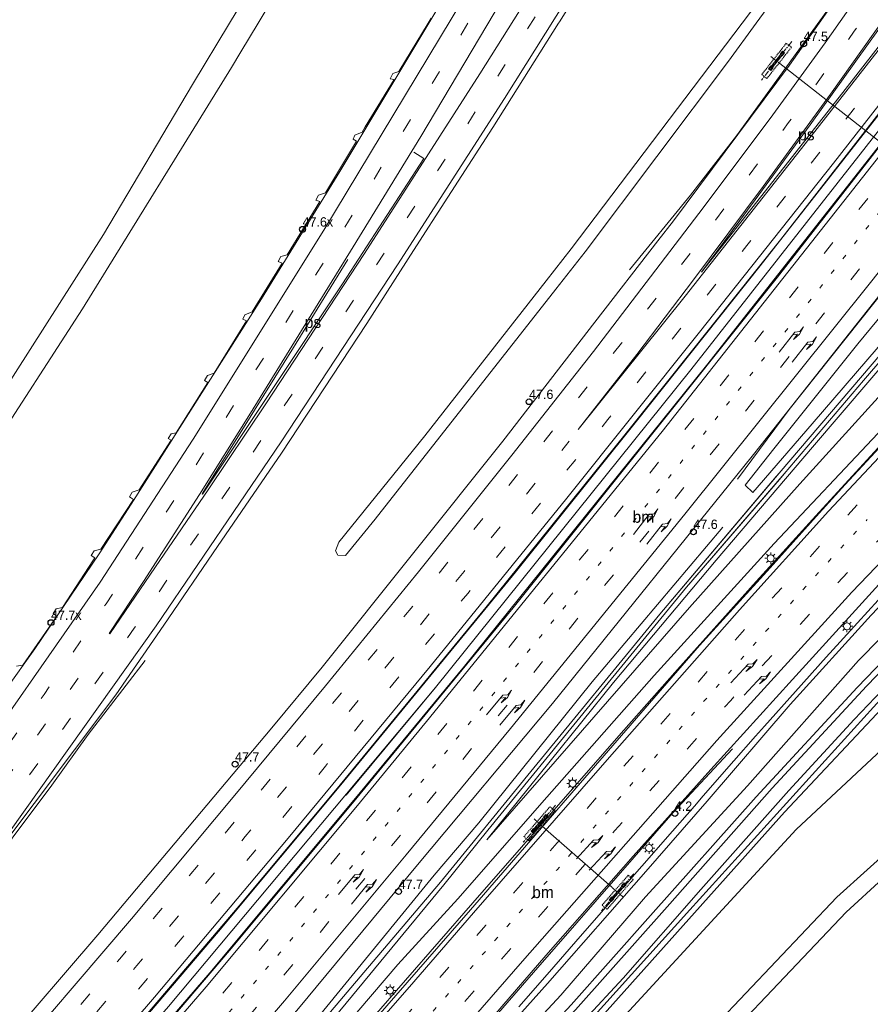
# Model space of a CAD drawing. Header units: metres. Extents: x 83575 to 86200, y 450600 to 453750.
# Tile 36 of 94: x 84577 to 84759, y 451790 to 452001. Entities that reach past the tile are written whole.
import ezdxf
from ezdxf.enums import TextEntityAlignment as Align

# ---------------------------------------------------------------- set-up
doc = ezdxf.new("R2010")
doc.units = ezdxf.units.M
for name, pattern in [('13strp', [4, 1, -3]), ('39strp', [12, 3, -9]), ('CENTER', [2, 1.25, -0.25, 0.25, -0.25]), ('DASHED2', [0.375, 0.25, -0.125])]:
    doc.linetypes.add(name, pattern=pattern)
for name, color, linetype, lineweight in [('bw-bs-portaal', 253, 'Continuous', 18), ('gr-bs-geleiderail', 253, 'geleiderail', 18), ('gw-bs-grondwerklijn', 253, 'Continuous', 18), ('kd-bs-kadastralegrens', 253, 'Continuous', 18), ('mk-bs-13streep 0.45', 253, '13strp', 18), ('mk-bs-39streep 0.15', 253, '39strp', 18), ('mk-bs-pijlre750', 253, 'Continuous', 18), ('mk-bs-streep 0.15', 253, 'Continuous', 18), ('mk-bs-vlakmark', 253, 'Continuous', 18), ('vh-bs-randverharding', 253, 'Continuous', 18), ('wm-bs-hectometerbord text', 253, 'Continuous', 18), ('wm-bs-lichtmast', 253, 'Continuous', 18), ('wm-bs-lijnverlich', 253, 'lijnverlich', 18)]:
    doc.layers.add(name, color=color, linetype=linetype, lineweight=lineweight)
doc.styles.add('rtw_iso', font='iso-rtw.shx')
doc.linetypes.add('geleiderail', pattern='A,2,-1,[175,RTW.shx,S=0.5,R=0,X=0,Y=0],-1', length=4)
doc.linetypes.add('lijnverlich', pattern='A,0,-5,[22,RTW.shx,S=1,R=0,X=-0.625,Y=0],2.5,-0.5,[3,RTW.shx,S=0.5,R=0,X=0,Y=0],-0.5,2.5,[22,RTW.shx,S=1,R=180,X=0.625,Y=0],-5', length=16)

# ---------------------------------------------------------------- blocks, each defined once
blk = doc.blocks.new('poer SB40-flat-96')
h = blk.add_hatch()
h.set_pattern_fill('ACET-2D-ANSI31', color=252, angle=51.91, style=0)
h.set_pattern_definition([(96.9099945, (-84739.5397, -451991.81), (-3.151937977, -0.381984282), [])])
h.paths.add_polyline_path([(-1.35, -1.72), (1.35, 1.72), (1.07, 1.93), (-1.62, -1.5)])
at = {"layer": 'bw-bs-portaal', "linetype": 'CENTER'}
for points in [[(3.1, 4.24), (-3.38, -4.02)], [(1.2, -0.94), (-1.48, 1.16)]]:
    blk.add_lwpolyline(points, dxfattribs=at)
at = {"layer": 'bw-bs-portaal', "linetype": 'DASHED2'}
blk.add_lwpolyline([(-2.21, -3.67), (3.04, 3.02), (1.93, 3.88), (-3.31, -2.81)], close=True, dxfattribs=at)
at = {"layer": 'bw-bs-portaal', "linetype": 'CENTER'}
for points in [[(1.09, 1.18), (0.61, 1.55), (1.11, 2.18), (1.58, 1.81), (1.09, 1.18)], [(-1.38, -1.97), (-1.85, -1.6), (-1.36, -0.97), (-0.89, -1.34), (-1.38, -1.97)]]:
    blk.add_lwpolyline(points, close=True, dxfattribs=at)
at = {"layer": 'bw-bs-portaal', "linetype": 'Continuous'}
blk.add_lwpolyline([(1.35, 1.72), (1.07, 1.93), (-1.62, -1.5), (-1.35, -1.72)], close=True, dxfattribs=at)
blk = doc.blocks.new('poer SB40-flat-97')
h = blk.add_hatch()
h.set_pattern_fill('ACET-2D-ANSI31', color=252, angle=48.7632, style=0)
h.set_pattern_definition([(93.7631905, (-84705.5266, -451813.8676), (-3.168154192, -0.208384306), [])])
h.paths.add_polyline_path([(-1.44, -1.64), (1.44, 1.64), (1.17, 1.87), (-1.7, -1.41)])
at = {"layer": 'bw-bs-portaal', "linetype": 'CENTER'}
for points in [[(3.33, 4.06), (-3.59, -3.83)], [(1.15, -1.01), (-1.41, 1.24)]]:
    blk.add_lwpolyline(points, dxfattribs=at)
at = {"layer": 'bw-bs-portaal', "linetype": 'DASHED2'}
blk.add_lwpolyline([(-2.41, -3.54), (3.2, 2.85), (2.14, 3.77), (-3.46, -2.62)], close=True, dxfattribs=at)
at = {"layer": 'bw-bs-portaal', "linetype": 'CENTER'}
for points in [[(1.15, 1.12), (0.7, 1.52), (1.22, 2.12), (1.68, 1.72), (1.15, 1.12)], [(-1.49, -1.89), (-1.94, -1.49), (-1.41, -0.89), (-0.96, -1.29), (-1.49, -1.89)]]:
    blk.add_lwpolyline(points, close=True, dxfattribs=at)
at = {"layer": 'bw-bs-portaal', "linetype": 'Continuous'}
blk.add_lwpolyline([(1.44, 1.64), (1.17, 1.87), (-1.7, -1.41), (-1.44, -1.64)], close=True, dxfattribs=at)
blk = doc.blocks.new('poer SB40-flat-98')
h = blk.add_hatch()
h.set_pattern_fill('ACET-2D-ANSI31', color=252, angle=48.7632, style=0)
h.set_pattern_definition([(93.7631905, (-84688.803, -451828.527), (-3.168154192, -0.208384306), [])])
h.paths.add_polyline_path([(-1.44, -1.64), (1.44, 1.64), (1.17, 1.87), (-1.7, -1.41)])
at = {"layer": 'bw-bs-portaal', "linetype": 'CENTER'}
for points in [[(3.33, 4.06), (-3.59, -3.83)], [(1.15, -1.01), (-1.41, 1.24)]]:
    blk.add_lwpolyline(points, dxfattribs=at)
at = {"layer": 'bw-bs-portaal', "linetype": 'DASHED2'}
blk.add_lwpolyline([(-2.41, -3.54), (3.2, 2.85), (2.14, 3.77), (-3.46, -2.62)], close=True, dxfattribs=at)
at = {"layer": 'bw-bs-portaal', "linetype": 'CENTER'}
for points in [[(1.15, 1.12), (0.7, 1.52), (1.22, 2.12), (1.68, 1.72), (1.15, 1.12)], [(-1.49, -1.89), (-1.94, -1.49), (-1.41, -0.89), (-0.96, -1.29), (-1.49, -1.89)]]:
    blk.add_lwpolyline(points, close=True, dxfattribs=at)
at = {"layer": 'bw-bs-portaal', "linetype": 'Continuous'}
blk.add_lwpolyline([(1.44, 1.64), (1.17, 1.87), (-1.7, -1.41), (-1.44, -1.64)], close=True, dxfattribs=at)
blk = doc.blocks.new('dtbattr-r-flat-8')
at = {"layer": 'mk-bs-vlakmark', "style": 'rtw_iso'}
blk.add_attdef('TAG', text='', height=2.5, dxfattribs=at).set_placement((0, 0), align=Align.MIDDLE_CENTER)
blk = doc.blocks.new('dtbattr-r-flat-27')
at = {"layer": 'mk-bs-vlakmark', "style": 'rtw_iso'}
blk.add_attdef('TAG', text='', height=2.5, dxfattribs=at).set_placement((0, 0), align=Align.MIDDLE_CENTER)
blk = doc.blocks.new('pijlr-flat-10')
at = {"layer": 'mk-bs-pijlre750'}
for p, q in [((4.52, 4.31), (3.47, 4.21)), ((5.35, 5.31), (4.44, 3.73)), ((5.35, 5.31), (4.52, 4.31)), ((0, 0), (3.47, 4.21)), ((4.05, 3.73), (2.99, 3.63)), ((3.12, 2.61), (4.05, 3.73)), ((4.44, 3.73), (3.12, 2.61))]:
    blk.add_line(p, q, dxfattribs=at)
blk = doc.blocks.new('pijlr-flat-11')
at = {"layer": 'mk-bs-pijlre750'}
for p, q in [((4.52, 4.31), (3.47, 4.21)), ((5.35, 5.31), (4.44, 3.73)), ((5.35, 5.31), (4.52, 4.31)), ((0, 0), (3.47, 4.21)), ((4.05, 3.73), (2.99, 3.63)), ((3.12, 2.61), (4.05, 3.73)), ((4.44, 3.73), (3.12, 2.61))]:
    blk.add_line(p, q, dxfattribs=at)
blk = doc.blocks.new('pijlr-flat-26')
at = {"layer": 'mk-bs-pijlre750'}
for p, q in [((4.52, 4.31), (3.47, 4.21)), ((5.35, 5.31), (4.44, 3.73)), ((5.35, 5.31), (4.52, 4.31)), ((0, 0), (3.47, 4.21)), ((4.05, 3.73), (2.99, 3.63)), ((3.12, 2.61), (4.05, 3.73)), ((4.44, 3.73), (3.12, 2.61))]:
    blk.add_line(p, q, dxfattribs=at)
blk = doc.blocks.new('pijlr-flat-27')
at = {"layer": 'mk-bs-pijlre750'}
for p, q in [((5.64, 5), (4.64, 3.48)), ((5.64, 5), (4.76, 4.05)), ((0, 0), (3.7, 4.01)), ((4.25, 3.5), (3.19, 3.45)), ((3.26, 2.43), (4.25, 3.5)), ((4.64, 3.48), (3.26, 2.43)), ((4.76, 4.05), (3.7, 4.01))]:
    blk.add_line(p, q, dxfattribs=at)
blk = doc.blocks.new('pijlr-flat-28')
at = {"layer": 'mk-bs-pijlre750'}
for p, q in [((0, 0), (3.35, 4.3)), ((4.4, 4.43), (3.35, 4.3)), ((5.2, 5.46), (4.33, 3.85)), ((5.2, 5.46), (4.4, 4.43)), ((3.94, 3.84), (2.89, 3.71)), ((4.33, 3.85), (3.05, 2.7)), ((3.05, 2.7), (3.94, 3.84))]:
    blk.add_line(p, q, dxfattribs=at)
blk = doc.blocks.new('pijlr-flat-29')
at = {"layer": 'mk-bs-pijlre750'}
for p, q in [((0, 0), (3.35, 4.3)), ((4.4, 4.43), (3.35, 4.3)), ((5.2, 5.46), (4.33, 3.85)), ((5.2, 5.46), (4.4, 4.43)), ((3.94, 3.84), (2.89, 3.71)), ((4.33, 3.85), (3.05, 2.7)), ((3.05, 2.7), (3.94, 3.84))]:
    blk.add_line(p, q, dxfattribs=at)
blk = doc.blocks.new('pijlr-flat-61')
at = {"layer": 'mk-bs-pijlre750'}
for p, q in [((5.64, 5), (4.64, 3.48)), ((5.64, 5), (4.76, 4.05)), ((0, 0), (3.7, 4.01)), ((4.25, 3.5), (3.19, 3.45)), ((3.26, 2.43), (4.25, 3.5)), ((4.64, 3.48), (3.26, 2.43)), ((4.76, 4.05), (3.7, 4.01))]:
    blk.add_line(p, q, dxfattribs=at)
blk = doc.blocks.new('pijlr-flat-79')
at = {"layer": 'mk-bs-pijlre750'}
for p, q in [((5.64, 5), (4.64, 3.48)), ((5.64, 5), (4.76, 4.05)), ((0, 0), (3.7, 4.01)), ((4.25, 3.5), (3.19, 3.45)), ((3.26, 2.43), (4.25, 3.5)), ((4.64, 3.48), (3.26, 2.43)), ((4.76, 4.05), (3.7, 4.01))]:
    blk.add_line(p, q, dxfattribs=at)
blk = doc.blocks.new('pijlr-flat-80')
at = {"layer": 'mk-bs-pijlre750'}
for p, q in [((5.64, 5), (4.64, 3.48)), ((5.64, 5), (4.76, 4.05)), ((0, 0), (3.7, 4.01)), ((4.25, 3.5), (3.19, 3.45)), ((3.26, 2.43), (4.25, 3.5)), ((4.64, 3.48), (3.26, 2.43)), ((4.76, 4.05), (3.7, 4.01))]:
    blk.add_line(p, q, dxfattribs=at)
blk = doc.blocks.new('pijlr-flat-81')
at = {"layer": 'mk-bs-pijlre750'}
for p, q in [((0, 0), (3.35, 4.3)), ((4.4, 4.43), (3.35, 4.3)), ((5.2, 5.46), (4.33, 3.85)), ((5.2, 5.46), (4.4, 4.43)), ((3.94, 3.84), (2.89, 3.71)), ((4.33, 3.85), (3.05, 2.7)), ((3.05, 2.7), (3.94, 3.84))]:
    blk.add_line(p, q, dxfattribs=at)
blk = doc.blocks.new('pijlr-flat-111')
at = {"layer": 'mk-bs-pijlre750'}
for p, q in [((4.52, 4.31), (3.47, 4.21)), ((5.35, 5.31), (4.44, 3.73)), ((5.35, 5.31), (4.52, 4.31)), ((0, 0), (3.47, 4.21)), ((4.05, 3.73), (2.99, 3.63)), ((3.12, 2.61), (4.05, 3.73)), ((4.44, 3.73), (3.12, 2.61))]:
    blk.add_line(p, q, dxfattribs=at)
blk = doc.blocks.new('pijlr-flat-132')
at = {"layer": 'mk-bs-pijlre750'}
for p, q in [((0, 0), (3.35, 4.3)), ((4.4, 4.43), (3.35, 4.3)), ((5.2, 5.46), (4.33, 3.85)), ((5.2, 5.46), (4.4, 4.43)), ((3.94, 3.84), (2.89, 3.71)), ((4.33, 3.85), (3.05, 2.7)), ((3.05, 2.7), (3.94, 3.84))]:
    blk.add_line(p, q, dxfattribs=at)
blk = doc.blocks.new('dtbattr-l-flat-30')
at = {"layer": 'mk-bs-13streep 0.45', "style": 'rtw_iso'}
blk.add_attdef('TAG', (0, 0), '', height=2.5, dxfattribs=at)
blk = doc.blocks.new('dtbattr-l-flat-43')
at = {"layer": 'mk-bs-13streep 0.45', "style": 'rtw_iso'}
blk.add_attdef('TAG', (0, 0), '', height=2.5, dxfattribs=at)
blk = doc.blocks.new('HMP1-flat-57')
at = {"color": 253}
blk.add_circle((0, 0), 0.625, dxfattribs=at)
blk = doc.blocks.new('HMP1-flat-60')
at = {"color": 253}
blk.add_circle((0, 0), 0.625, dxfattribs=at)
blk = doc.blocks.new('HMP1-flat-62')
at = {"color": 253}
blk.add_circle((0, 0), 0.625, dxfattribs=at)
blk = doc.blocks.new('HMP1-flat-63')
at = {"color": 253}
blk.add_circle((0, 0), 0.625, dxfattribs=at)
blk = doc.blocks.new('HMP1-flat-64')
at = {"color": 253}
blk.add_circle((0, 0), 0.625, dxfattribs=at)
blk = doc.blocks.new('HMP1-flat-65')
at = {"color": 253}
blk.add_circle((0, 0), 0.625, dxfattribs=at)
blk = doc.blocks.new('HMP1-flat-66')
at = {"color": 253}
blk.add_circle((0, 0), 0.625, dxfattribs=at)
blk = doc.blocks.new('HMP1-flat-67')
at = {"color": 253}
blk.add_circle((0, 0), 0.625, dxfattribs=at)
blk = doc.blocks.new('lantaarnpaal-flat-20')
at = {"layer": 'wm-bs-lichtmast'}
for p, q in [((-0.75, 0), (-1.25, 0)), ((-0.88, 0.88), (-0.53, 0.53)), ((0, 0.75), (0, 1.25)), ((0.53, 0.53), (0.88, 0.88)), ((0.75, 0), (1.25, 0)), ((-0.53, -0.53), (-0.88, -0.88)), ((0, -0.75), (0, -1.25)), ((0.53, -0.53), (0.88, -0.88))]:
    blk.add_line(p, q, dxfattribs=at)
blk.add_circle((0, 0), 0.75, dxfattribs=at)
blk = doc.blocks.new('lantaarnpaal-flat-43')
at = {"layer": 'wm-bs-lichtmast'}
for p, q in [((-0.75, 0), (-1.25, 0)), ((-0.88, 0.88), (-0.53, 0.53)), ((0, 0.75), (0, 1.25)), ((0.53, 0.53), (0.88, 0.88)), ((0.75, 0), (1.25, 0)), ((-0.53, -0.53), (-0.88, -0.88)), ((0, -0.75), (0, -1.25)), ((0.53, -0.53), (0.88, -0.88))]:
    blk.add_line(p, q, dxfattribs=at)
blk.add_circle((0, 0), 0.75, dxfattribs=at)
blk = doc.blocks.new('lantaarnpaal-flat-77')
at = {"layer": 'wm-bs-lichtmast'}
for p, q in [((-0.75, 0), (-1.25, 0)), ((-0.88, 0.88), (-0.53, 0.53)), ((0, 0.75), (0, 1.25)), ((0.53, 0.53), (0.88, 0.88)), ((0.75, 0), (1.25, 0)), ((-0.53, -0.53), (-0.88, -0.88)), ((0, -0.75), (0, -1.25)), ((0.53, -0.53), (0.88, -0.88))]:
    blk.add_line(p, q, dxfattribs=at)
blk.add_circle((0, 0), 0.75, dxfattribs=at)
blk = doc.blocks.new('lantaarnpaal-flat-168')
at = {"layer": 'wm-bs-lichtmast'}
for p, q in [((-0.75, 0), (-1.25, 0)), ((-0.88, 0.88), (-0.53, 0.53)), ((0, 0.75), (0, 1.25)), ((0.53, 0.53), (0.88, 0.88)), ((0.75, 0), (1.25, 0)), ((-0.53, -0.53), (-0.88, -0.88)), ((0, -0.75), (0, -1.25)), ((0.53, -0.53), (0.88, -0.88))]:
    blk.add_line(p, q, dxfattribs=at)
blk.add_circle((0, 0), 0.75, dxfattribs=at)
blk = doc.blocks.new('lantaarnpaal-flat-169')
at = {"layer": 'wm-bs-lichtmast'}
for p, q in [((-0.75, 0), (-1.25, 0)), ((-0.88, 0.88), (-0.53, 0.53)), ((0, 0.75), (0, 1.25)), ((0.53, 0.53), (0.88, 0.88)), ((0.75, 0), (1.25, 0)), ((-0.53, -0.53), (-0.88, -0.88)), ((0, -0.75), (0, -1.25)), ((0.53, -0.53), (0.88, -0.88))]:
    blk.add_line(p, q, dxfattribs=at)
blk.add_circle((0, 0), 0.75, dxfattribs=at)

msp = doc.modelspace()

# ---------------------------------------------------------------- linework, layer by layer
at = {"layer": 'bw-bs-portaal', "flags": 128}
for points in [[(84740.74, 451990.87), (84778.53, 451961.25)], [(84704.12, 451815.1), (84689.95, 451827.52)]]:
    msp.add_lwpolyline(points, dxfattribs=at)
at = {"layer": 'gr-bs-geleiderail', "flags": 128}
for points in [[(84734.54, 452119.2), (84721.35, 452097.01), (84691.39, 452044.99), (84687.04, 452037.56), (84670.57, 452009.37), (84645.91, 451968.26), (84629.17, 451941), (84601.27, 451897.05), (84594.44, 451886.43), (84580.71, 451866.11), (84562.02, 451839.98), (84544.53, 451816.52), (84537.27, 451807.31)], [(84707.94, 451947.19), (84721.02, 451963.19), (84730.8, 451975.89), (84755.81, 452010.4), (84778.16, 452043.51), (84791.23, 452064.08)], [(84811.11, 452044.75), (84798.18, 452027.96), (84768.84, 451990.05), (84735.91, 451948.06), (84709.46, 451914.78), (84683.54, 451882.51), (84646.15, 451837), (84619.96, 451805.55), (84583.43, 451762.68)], [(84814.16, 452041.79), (84810.35, 452036.81), (84771.32, 451986.45), (84724.44, 451926.75), (84672.6, 451862.37), (84648.95, 451833.69), (84618.12, 451796.72), (84586.34, 451759.87)], [(84706.14, 451848.06), (84718.17, 451861.64), (84735.04, 451880.47), (84748.49, 451895.34), (84761.06, 451909), (84771.41, 451920), (84785.07, 451934), (84798.36, 451947.65), (84810.93, 451960.14), (84821.13, 451970.17), (84838.05, 451986.57), (84849.65, 451997.58), (84853.5, 452001.3)], [(84801.98, 451991.57), (84790.11, 451977.81), (84772.74, 451955.84), (84742.09, 451917.28), (84731.03, 451902.38)], [(84604.27, 451863.61), (84596.16, 451853.06), (84592.07, 451847.73), (84584.28, 451836.93), (84567.49, 451814.5), (84552.08, 451794.32), (84551.5, 451793.55)], [(84609.57, 451737.41), (84627.54, 451757.88), (84652.79, 451786.9), (84674.44, 451811.72), (84706.14, 451848.06)], [(84729.99, 451844.69), (84717.27, 451831.06), (84688.35, 451797.91), (84670.04, 451776.85), (84659.7, 451764.46)]]:
    msp.add_lwpolyline(points, dxfattribs=at)
at = {"layer": 'gw-bs-grondwerklijn'}
for p, q in [((84628.45, 452000), (84624.76, 451993.84)), ((84741.11, 451831.13), (84773.9, 451866.17)), ((84699.19, 451784.32), (84741.11, 451831.13))]:
    msp.add_line(p, q, dxfattribs=at)
for points in [[(84735.9, 452180.29), (84715.57, 452147.19), (84695.53, 452113.42), (84686.99, 452098.82), (84665.74, 452063.09), (84662.69, 452057.23), (84662.65, 452055.91), (84662.54, 452055.75), (84663.3, 452055.23), (84662.76, 452054.41), (84661.88, 452054.88), (84661.79, 452054.71), (84660.33, 452053.59), (84648.73, 452033.83), (84628.45, 452000)], [(84753.42, 452025.17), (84735.05, 452000)], [(84732.03, 452000), (84734.23, 452002.9)], [(84690.09, 451944.84), (84695.45, 451951.7), (84732.03, 452000)], [(84735.05, 452000), (84729.12, 451991.87), (84698.44, 451951.07), (84692.16, 451943.08)], [(84624.76, 451993.84), (84622.77, 451990.53), (84590.88, 451938.83), (84570.36, 451907.15), (84548.5, 451874.76), (84520.11, 451836.14), (84515.76, 451830.64)], [(84739.3, 451902.95), (84739.94, 451903.71), (84763.98, 451931.85), (84805.03, 451979.96), (84805.88, 451979.98), (84805.9, 451978.91), (84791.61, 451962.33), (84774.1, 451942.26), (84758.04, 451923.49), (84741.04, 451903.54), (84740.01, 451902.34)], [(84692.16, 451943.08), (84653.51, 451893.86), (84647.17, 451886.06), (84645.55, 451886.11), (84645.01, 451887.03), (84645.76, 451888.93), (84664.16, 451911.65), (84690.09, 451944.84)], [(84850, 451927.07), (84819.49, 451900), (84779.15, 451860.6), (84743.63, 451827.41), (84702.14, 451782.4), (84665.79, 451741.58), (84626.5, 451693.73), (84589.95, 451650)], [(84610.95, 451749.56), (84626.57, 451767.82), (84651.11, 451796.78), (84667.46, 451816.14), (84686.83, 451839.86), (84714.43, 451873.52), (84739.3, 451902.95)], [(84740.01, 451902.34), (84720.11, 451879.27), (84699.53, 451854.07), (84677.63, 451827.3), (84668.18, 451815.59), (84639.89, 451781.26), (84611.92, 451748.73)], [(84850, 451900.29), (84833.09, 451886.64), (84791.22, 451848.04), (84752.33, 451812.93), (84713.38, 451771.86), (84677.41, 451731.96), (84639.05, 451683.58), (84611.95, 451650)], [(84850, 451895.86), (84835.55, 451884.01), (84793.18, 451845.42), (84754.3, 451809.73), (84715.99, 451769.33), (84679.92, 451729.71), (84641.75, 451681.79), (84616.01, 451650)], [(84640.16, 451724.69), (84648.65, 451735.53), (84657.25, 451746.35), (84665.3, 451755.16), (84679.86, 451771.08), (84696.4, 451788.82), (84716.01, 451810.89), (84738.45, 451836.24), (84758.67, 451858.1), (84773.69, 451873.67)], [(84775.94, 451871.76), (84772.48, 451868.24), (84756.02, 451850.98), (84742.05, 451835.74), (84723.17, 451814.59), (84706.55, 451795.63), (84698.37, 451786.76), (84680.57, 451767.15), (84662.7, 451747.67), (84658.57, 451743.2), (84650.38, 451732.69), (84642.57, 451722.64)]]:
    msp.add_lwpolyline(points, dxfattribs=at)
at = {"layer": 'gw-bs-grondwerklijn', "flags": 128}
for points in [[(84734.29, 451899.51), (84732.66, 451901.08), (84738.8, 451908.86), (84756.78, 451931.36), (84776.12, 451954.79), (84792.55, 451975.7), (84806.35, 451993.63), (84814.3, 452003.9), (84830.75, 452024.71)], [(84838.31, 452018.31), (84837.46, 452017.48), (84818.49, 451998.26), (84811.47, 451991.01), (84810.9, 451988.54), (84805.04, 451981.18), (84795.07, 451969.67), (84775.25, 451947.03), (84747.04, 451914.23)], [(84734.29, 451899.51), (84747.04, 451914.23), (84775.25, 451947.03), (84795.07, 451969.67), (84805.04, 451981.18), (84806.83, 451980.65), (84807.02, 451978.82), (84801.68, 451972.87), (84784.64, 451952.76), (84765.71, 451931.02), (84747.09, 451909.26), (84726.48, 451885.06), (84704.53, 451858.9), (84677.42, 451825.19), (84720.74, 451874.9), (84744.35, 451901.41), (84763.18, 451922.14), (84787.56, 451947.91), (84811.15, 451974.12), (84811.6, 451974.62), (84817.52, 451981.13), (84824.03, 451988.44), (84846.07, 452010.76)], [(84852.78, 452004.24), (84839.12, 451991.05), (84816.2, 451969.06), (84796.57, 451949.69), (84784.13, 451936.92), (84761.04, 451912.14), (84738.91, 451888.66), (84713.24, 451860.39), (84690.21, 451834.35), (84671.17, 451812.59), (84658.35, 451798.49), (84638.28, 451775.04)], [(84623.71, 451723.75), (84651.05, 451755.34), (84659.15, 451764.52), (84676.28, 451784.46), (84677.44, 451785.9), (84690.04, 451800.42), (84708.75, 451821.68), (84725.37, 451840.24), (84742.79, 451859.54), (84763.45, 451882.18), (84782.18, 451901.47), (84799.06, 451918.35), (84818.09, 451936.54), (84836.93, 451954.02), (84855.37, 451970.91), (84872.16, 451985.4)], [(84874.44, 451983.18), (84874.44, 451983.18), (84859.66, 451970.1), (84838.63, 451950.93), (84817.92, 451931.49), (84798.28, 451912.78), (84778.7, 451893.31), (84759.66, 451873.27), (84742.28, 451854.14), (84724.52, 451833.51), (84711.4, 451818.42), (84690.37, 451794.48), (84663.5, 451764.39), (84638.42, 451734.24), (84627.66, 451719.93)], [(84639.89, 451781.26), (84668.18, 451815.59), (84677.63, 451827.3), (84699.53, 451854.07), (84720.11, 451879.27), (84741.04, 451903.54), (84758.04, 451923.49), (84774.1, 451942.26), (84791.61, 451962.33), (84805.9, 451978.91), (84805.88, 451979.98), (84805.03, 451979.96), (84783.82, 451955.11), (84763.98, 451931.85), (84739.94, 451903.71), (84714.43, 451873.52), (84686.83, 451839.86), (84667.46, 451816.14), (84651.11, 451796.78), (84626.57, 451767.82)], [(84631.38, 451716.33), (84630.05, 451717.62), (84638.24, 451728.08), (84653.69, 451748.07), (84664.92, 451760.53), (84678.54, 451776.15), (84693.24, 451791.94), (84711.34, 451812.99), (84733.21, 451836.78), (84756.97, 451863.56), (84770.99, 451877.86), (84786.65, 451892.33), (84813.35, 451917.75), (84830.84, 451934), (84854.06, 451954.6), (84872.94, 451970.29), (84880.97, 451976.84)], [(84631.38, 451716.33), (84645.31, 451734.31), (84655.77, 451747.63), (84672.93, 451765.56), (84695.43, 451789.86), (84712.46, 451808.99), (84735.05, 451834.38), (84756.67, 451857.79), (84776.24, 451878.13), (84797.99, 451899.62), (84819.38, 451919.76), (84842.66, 451940.46), (84864.86, 451959.41), (84883.38, 451974.49)], [(84884.36, 451973.53), (84871.85, 451963.64), (84854.79, 451949.39), (84837.62, 451934.57), (84823.51, 451921.88), (84807.63, 451906.95), (84793.31, 451893.38), (84777.47, 451877.58), (84758.67, 451858.1), (84738.45, 451836.24), (84716.01, 451810.89), (84696.4, 451788.82), (84679.86, 451771.08), (84665.3, 451755.16), (84657.25, 451746.35), (84648.65, 451735.53), (84632.65, 451715.1)], [(84883.33, 451974.54), (84883.38, 451974.49), (84864.86, 451959.41), (84842.66, 451940.46), (84819.38, 451919.76), (84797.99, 451899.62), (84776.24, 451878.13), (84756.67, 451857.79), (84735.05, 451834.38), (84712.46, 451808.99), (84695.43, 451789.86), (84672.93, 451765.56), (84655.77, 451747.63), (84645.31, 451734.31)], [(84634.96, 451712.87), (84650.38, 451732.69), (84658.57, 451743.2), (84662.7, 451747.67), (84680.57, 451767.15), (84698.37, 451786.76), (84706.55, 451795.63), (84723.17, 451814.59), (84742.05, 451835.74), (84756.02, 451850.98), (84772.48, 451868.24), (84788.74, 451884.8), (84807.19, 451902.38), (84829.05, 451922.65), (84845.55, 451937.31), (84868.83, 451957.09)], [(84870.13, 451956.99), (84840.84, 451931.88), (84813.69, 451907.16), (84785.24, 451879.73), (84764.26, 451858.14), (84720.81, 451810.22), (84699.17, 451786.18), (84670.96, 451754.77), (84659.38, 451742.87), (84654.04, 451735.89), (84636.57, 451712.93), (84635.84, 451712.02)], [(84641.25, 451787.21), (84666.12, 451817.66), (84675.68, 451828.84), (84699.91, 451859.03), (84727.92, 451892.15)], [(84684.22, 451789.44), (84690.81, 451796.97), (84697.39, 451804.5), (84703.97, 451812.03), (84710.56, 451819.55), (84717.14, 451827.08), (84721.82, 451832.43), (84723.72, 451834.61), (84730.28, 451842.1), (84734.92, 451847.36), (84736.84, 451849.54), (84743.42, 451856.94), (84750.04, 451864.31), (84756.69, 451871.64), (84763.38, 451878.95)]]:
    msp.add_lwpolyline(points, dxfattribs=at)
at = {"layer": 'kd-bs-kadastralegrens'}
for points in [[(84781.74, 452315.53), (84779.67, 452314.94), (84778.92, 452314.34), (84778.55, 452312.67), (84779.6, 452310.83), (84786.77, 452302.86), (84794.32, 452294.2), (84797.93, 452289.71), (84798.43, 452287.71), (84796.5, 452284.11), (84785.87, 452268.41), (84766.31, 452238.4), (84748.26, 452210.29), (84730.08, 452180.22), (84716.09, 452158.09), (84699.14, 452129.69), (84683.98, 452104.22), (84668.79, 452078.7), (84652.48, 452050.13), (84634.76, 452020.57), (84622.35, 452000)], [(84622.35, 452000), (84614.42, 451986.85), (84595.36, 451954.78), (84567.06, 451910.46)]]:
    msp.add_lwpolyline(points, dxfattribs=at)
at = {"layer": 'mk-bs-13streep 0.45', "flags": 128}
for points in [[(84820.54, 452035.59), (84798.71, 452007.38), (84772.24, 451973.31), (84743.12, 451936.3), (84718.65, 451905.61), (84698.87, 451880.98), (84673.89, 451850.44), (84654.93, 451827.27), (84633.06, 451800.94), (84592.72, 451753.71)], [(84615.9, 451731.3), (84645.78, 451765.52), (84680.07, 451804.73), (84692.42, 451818.8), (84710.63, 451839.73), (84723.67, 451854.67), (84736.73, 451869.41), (84747.34, 451881.29), (84758.77, 451893.74)]]:
    msp.add_lwpolyline(points, dxfattribs=at)
at = {"layer": 'mk-bs-39streep 0.15', "flags": 128}
for points in [[(84739.87, 452114.02), (84731.36, 452099.84), (84697.32, 452040.72), (84692.95, 452033.31), (84667.48, 451990.03), (84643.06, 451949.75), (84611.19, 451899.08), (84595.92, 451875.7), (84582.68, 451856.32), (84569.04, 451837.2), (84542.56, 451802.19)], [(84750.78, 452103.41), (84744.27, 452093.33), (84727.29, 452065.4), (84703.18, 452025.96), (84701.11, 452022.57), (84669.54, 451972.48), (84638.88, 451925.33), (84619.08, 451895.74), (84601.96, 451870.49), (84585.25, 451846.93), (84564.22, 451818.39), (84547.75, 451797.17)], [(84574.85, 451771.76), (84598.88, 451799.73), (84631.53, 451838.74), (84661.6, 451875.28), (84689.54, 451910.34), (84706.23, 451931.49), (84725.89, 451957.26), (84741.99, 451978.71), (84756.04, 451998.26), (84769.35, 452017.43), (84782.22, 452036.46), (84795.34, 452057.03)], [(84807.52, 452048.24), (84786.59, 452020.9), (84762.67, 451990.18), (84733.03, 451952.43), (84703.32, 451915.18), (84673.31, 451877.96), (84642.87, 451840.96), (84612.23, 451804.26), (84581.16, 451767.88)], [(84817.84, 452038.21), (84811.25, 452029.62), (84775.1, 451982.96), (84723.83, 451918.01), (84671.34, 451853.1), (84652.07, 451829.75), (84626.01, 451798.33), (84589.97, 451756.36)], [(84824.07, 452032.15), (84803.43, 452005.93), (84753.38, 451942.64), (84707.09, 451885.11), (84677.06, 451848.31), (84657.44, 451824.41), (84639.41, 451802.61), (84595.43, 451751.08)], [(84858.22, 451998.96), (84851.41, 451992.52), (84834.36, 451976.11), (84819.34, 451961.45), (84802.48, 451944.72), (84783.82, 451925.72), (84759.39, 451899.87), (84737.22, 451875.54), (84705.27, 451839.31), (84677.19, 451806.96), (84648.92, 451774.76), (84613.19, 451733.92)], [(84867.22, 451990.2), (84864.98, 451988.25), (84847.21, 451972.62), (84820.79, 451948.3), (84803.49, 451932.05), (84778.07, 451906.98), (84755.17, 451883.05), (84729.58, 451855.06), (84704.78, 451827.2), (84682.65, 451802.04), (84659.09, 451774.96), (84627.14, 451738.38), (84618.64, 451728.65)], [(84578.31, 451770.16), (84602.48, 451798.31), (84625.71, 451825.92), (84647.85, 451852.58), (84672.53, 451882.63), (84695.01, 451910.51)], [(84545.25, 451799.59), (84571.68, 451834.29), (84594.27, 451865.76)]]:
    msp.add_lwpolyline(points, dxfattribs=at)
at = {"layer": 'mk-bs-streep 0.15', "flags": 128}
for points in [[(84828.02, 452121.85), (84823.01, 452112.18), (84813.78, 452095.51), (84798.02, 452068.35), (84783.4, 452044.88), (84773.23, 452029.63), (84763.98, 452016.06), (84749.8, 451995.8), (84738.01, 451979.6), (84722.79, 451959.27), (84700.23, 451929.72), (84682.73, 451907.57), (84662.77, 451882.56), (84642.86, 451858.15), (84623.46, 451834.79), (84601.37, 451808.28), (84572.14, 451774.16)], [(84737.15, 452116.66), (84732.77, 452109.32), (84718.46, 452084.81), (84700.16, 452052.81), (84690, 452035.43), (84672.24, 452005.06), (84642.49, 451955.66), (84614.54, 451910.98), (84594.68, 451880.32), (84563.28, 451835.39), (84539.93, 451804.73)], [(84753.45, 452100.82), (84744.34, 452086.51), (84722.56, 452050.57), (84706.12, 452023.85), (84703.27, 452019.21), (84681.18, 451983.9), (84658.28, 451948.29), (84633.38, 451910.37), (84606.65, 451871.03), (84575.22, 451826.92), (84553.32, 451798.09), (84550.49, 451794.53)], [(84804.9, 452050.8), (84792.49, 452034.59), (84776.02, 452013.23), (84768.57, 452003.66), (84745.51, 451974.17), (84719.82, 451941.59), (84696.95, 451913.04), (84709.51, 451929.07), (84721.63, 451945.08), (84736.51, 451965.02), (84750.92, 451984.77), (84762.37, 452000.87), (84765.8, 452005.82), (84778.03, 452023.64), (84788.27, 452039.12), (84796.74, 452052.46)], [(84810.12, 452045.72), (84782.48, 452009.61), (84751.55, 451970.06), (84722.93, 451933.83), (84694.53, 451898.32), (84665.29, 451862.3), (84634.92, 451825.57), (84606.26, 451791.55), (84583.67, 451765.23)], [(84815.21, 452040.77), (84812.35, 452037.03), (84772.73, 451985.88), (84714.92, 451912.63), (84664.46, 451850.51), (84649.37, 451832.15), (84617.37, 451793.76), (84587.28, 451758.96)], [(84826.59, 452029.7), (84793.31, 451987.13), (84759.51, 451944.46), (84719.76, 451894.91), (84682.46, 451849.01), (84660.16, 451821.96), (84634.13, 451790.78), (84597.98, 451748.62)], [(84682.14, 452007.49), (84663.25, 451975.76), (84648.81, 451952.11), (84639.27, 451936.61), (84626.83, 451916.52), (84615.88, 451899.14), (84603.92, 451880.49), (84596.57, 451869.4), (84596.7, 451869.3), (84606.51, 451883.62), (84617.77, 451900.12), (84630.09, 451918.51), (84651.2, 451950.68), (84661.88, 451967.27), (84675.87, 451989.13), (84690.43, 452012.32)], [(84855.67, 452001.44), (84835.91, 451982.65), (84821.32, 451968.46), (84795.58, 451942.87), (84774.25, 451920.9), (84750.53, 451895.52), (84731.48, 451874.43), (84703.66, 451842.88), (84674.53, 451809.61), (84660.82, 451793.71), (84640.15, 451770.1), (84621.15, 451748.35), (84610.65, 451736.37)], [(84869.79, 451987.71), (84853.63, 451973.58), (84830.65, 451952.66), (84806.68, 451930.06), (84782.73, 451906.61), (84755.51, 451878.21), (84726.6, 451846.44), (84685.04, 451799.24), (84662.98, 451773.89), (84641.99, 451749.8), (84621.28, 451726.09)]]:
    msp.add_lwpolyline(points, dxfattribs=at)
at = {"layer": 'mk-bs-vlakmark', "flags": 128}
for points in [[(84766.13, 452005.54), (84768.23, 452003.92), (84753.6, 451985.19), (84723.31, 451946.72), (84734.85, 451962.18), (84746.6, 451978.22), (84766.13, 452005.54)], [(84661.76, 451972.41), (84663.94, 451971.03), (84646.54, 451944.19), (84616.55, 451899.16), (84616.46, 451899.24), (84625.71, 451913.94), (84636.03, 451930.59), (84647.67, 451949.44)]]:
    msp.add_lwpolyline(points, dxfattribs=at)
at = {"layer": 'vh-bs-randverharding'}
for points in [[(84748.52, 452000), (84765.94, 452024.82), (84785.91, 452055.15), (84805.22, 452086.64), (84820.35, 452113.64), (84821.18, 452115.24)], [(84710.5, 452028.4), (84692.96, 452000.3), (84692.77, 452000)], [(84664.85, 452000), (84665.47, 452001.03)], [(84651.39, 451977.79), (84657.54, 451987.92), (84656.75, 451988.11), (84657.29, 451989.2), (84658.59, 451989.66), (84664.85, 452000)], [(84692.77, 452000), (84678.65, 451977.68), (84669.06, 451962.75)], [(84700.51, 451935.97), (84713.99, 451953.38), (84717.32, 451957.69), (84742.2, 451990.98), (84748.52, 452000)], [(84776.33, 452000), (84740.23, 451953.6), (84715.77, 451922.98)], [(84719.18, 451920.08), (84739.57, 451945.61), (84782.03, 452000)], [(84807.76, 452000), (84798.03, 451987.57), (84793.86, 451982.64), (84770.45, 451953.13), (84736.1, 451909.72), (84734.17, 451907.32)], [(84748.53, 451895.09), (84754.11, 451901.29), (84767.86, 451916.07), (84783.9, 451932.57), (84800.53, 451949.45), (84819.73, 451968.65), (84838.88, 451987.18), (84850, 451997.79)], [(84576.76, 451862.38), (84578.1, 451862.59), (84585.36, 451873.07), (84584.59, 451873.67), (84585.27, 451874.67), (84586.58, 451874.9), (84593.24, 451885.1), (84593.52, 451885.55), (84592.76, 451886.05), (84593.34, 451887.09), (84594.8, 451887.38), (84601.82, 451898.04), (84600.91, 451898.59), (84601.53, 451899.63), (84602.99, 451900.09), (84609.86, 451910.75), (84609.22, 451911.09), (84609.85, 451912.09), (84610.91, 451912.31), (84617.69, 451923.09), (84617.01, 451923.5), (84617.63, 451924.57), (84619.02, 451925.08), (84625.98, 451936.28), (84625.18, 451936.61), (84625.64, 451937.57), (84627.21, 451938.2), (84633.6, 451948.6), (84632.78, 451948.97), (84633.3, 451950.06), (84634.7, 451950.42), (84641.68, 451961.8), (84640.83, 451962.1), (84641.38, 451963.21), (84642.87, 451963.66), (84649.54, 451974.71), (84648.8, 451975.16), (84649.16, 451976.02), (84650.71, 451976.66), (84651.39, 451977.79)], [(84669.06, 451962.75), (84661.72, 451951.33), (84651.75, 451935.74), (84633.45, 451907.96), (84619.78, 451888.02)], [(84573.8, 451781.18), (84594.14, 451804.85), (84631.42, 451849.17), (84642.16, 451862.15), (84680.82, 451910.54), (84700.51, 451935.97)], [(84715.77, 451922.98), (84707.19, 451912.23), (84677.18, 451874.96), (84645.37, 451836.21)], [(84591.87, 451765.81), (84622.31, 451801.52), (84648.66, 451833.02), (84683.07, 451874.89), (84719.18, 451920.08)], [(84734.17, 451907.32), (84691.44, 451854.41), (84662.57, 451819.87)], [(84616.7, 451744.66), (84646.8, 451779.12), (84673.9, 451810.2), (84712.22, 451854.46), (84722.93, 451866.81), (84738.04, 451883.42), (84748.53, 451895.09)], [(84619.78, 451888.02), (84608.28, 451871.15), (84598.01, 451856.22), (84554.13, 451797.93)], [(84763.56, 451882.3), (84763.45, 451882.18), (84742.79, 451859.54), (84725.37, 451840.24), (84708.75, 451821.68), (84690.04, 451800.42)], [(84645.37, 451836.21), (84624.43, 451811.1), (84588.39, 451768.77)], [(84662.57, 451819.87), (84637.1, 451789.11), (84606.47, 451753.37)], [(84690.04, 451800.42), (84677.44, 451785.9), (84676.28, 451784.46), (84659.15, 451764.52), (84651.05, 451755.34), (84631.16, 451732.36)]]:
    msp.add_lwpolyline(points, dxfattribs=at)
at = {"layer": 'wm-bs-lijnverlich'}
for points in [[(84812.71, 452043.2), (84777.34, 451997.48), (84721.06, 451925.82), (84666.41, 451857.84)], [(84584.8, 451761.35), (84609.28, 451789.52), (84666.41, 451857.84), (84647.33, 451834.76)]]:
    msp.add_lwpolyline(points, dxfattribs=at)

# ---------------------------------------------------------------- block references
for name, p in [('poer SB40-flat-96', (84739.54, 451991.81)), ('HMP1-flat-67', (84745.2, 451995.56)), ('HMP1-flat-64', (84637.97, 451955.87)), ('pijlr-flat-132', (84739.96, 451929.57)), ('pijlr-flat-81', (84742.77, 451927.42)), ('HMP1-flat-63', (84686.44, 451918.97)), ('pijlr-flat-28', (84708.78, 451890.58)), ('pijlr-flat-29', (84711.63, 451888.46)), ('HMP1-flat-66', (84721.6, 451891.14)), ('lantaarnpaal-flat-20', (84738.14, 451885.47)), ('HMP1-flat-57', (84584.13, 451871.69)), ('lantaarnpaal-flat-43', (84754.46, 451870.9)), ('pijlr-flat-80', (84729.59, 451858.79)), ('pijlr-flat-61', (84732.49, 451856.16)), ('pijlr-flat-111', (84677.36, 451851.93)), ('pijlr-flat-11', (84680.18, 451849.78)), ('HMP1-flat-60', (84623.53, 451841.39)), ('lantaarnpaal-flat-168', (84695.74, 451837.26)), ('poer SB40-flat-98', (84688.8, 451828.53)), ('HMP1-flat-65', (84717.63, 451830.82)), ('pijlr-flat-27', (84696.56, 451821.13)), ('pijlr-flat-79', (84699.33, 451818.72)), ('lantaarnpaal-flat-169', (84712.12, 451823.44)), ('pijlr-flat-26', (84645.65, 451813.51)), ('poer SB40-flat-97', (84705.53, 451813.87)), ('pijlr-flat-10', (84648.42, 451811.41)), ('HMP1-flat-62', (84658.51, 451814.13)), ('lantaarnpaal-flat-77', (84656.69, 451792.96))]:
    msp.add_blockref(name, p)
for name, p, values in [('dtbattr-r-flat-8', (84745.77, 451976.17), {'TAG': 'ps'}), ('dtbattr-r-flat-27', (84640.2, 451936), {'TAG': 'ps'}), ('dtbattr-l-flat-43', (84708.58, 451893.07), {'TAG': 'bm'}), ('dtbattr-l-flat-30', (84687.1, 451812.73), {'TAG': 'bm'})]:
    msp.add_blockref(name, p).add_auto_attribs(values)

# ---------------------------------------------------------------- texts
at = {"layer": 'wm-bs-hectometerbord text', "style": 'rtw_iso'}
for s, p in [('47.5', (84745.19, 451995.55)), ('47.6x', (84637.97, 451955.86)), ('47.6', (84686.44, 451918.96)), ('47.6', (84721.6, 451891.14)), ('47.7x', (84584.13, 451871.68)), ('47.7', (84623.51, 451841.36)), ('4.2', (84717.63, 451830.81)), ('47.7', (84658.52, 451814.1))]:
    msp.add_text(s, height=2, dxfattribs=at).set_placement(p, align=Align.BOTTOM_LEFT)

doc.saveas('drawing.dxf')
